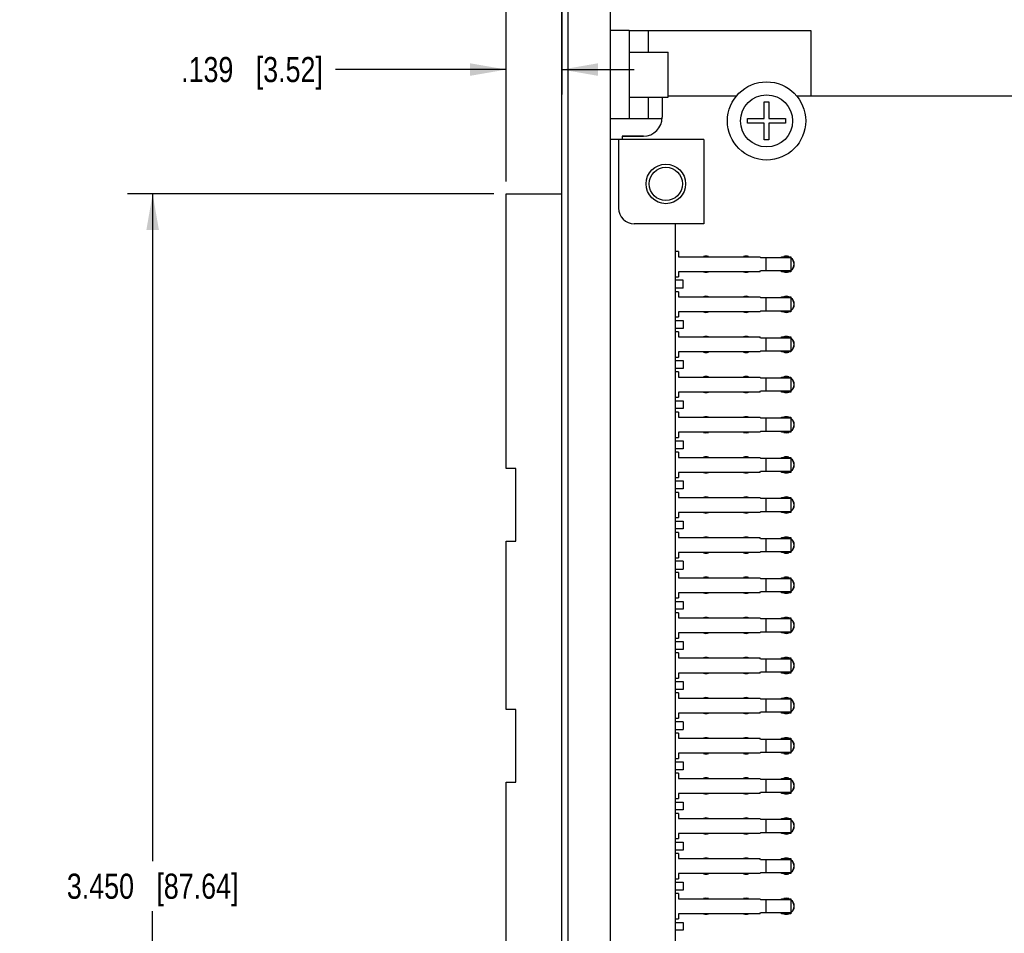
# Model space of a CAD drawing. Header units: inches. Extents: x 0 to 34, y 0 to 22.
# Tile 31 of 35: x 14.6 to 19.5, y 11 to 15.6. Entities that reach past the tile are written whole.
import ezdxf

# ---------------------------------------------------------------- set-up
doc = ezdxf.new("R2010")
doc.units = ezdxf.units.IN
doc.header["$LTSCALE"] = 1.87
doc.header["$MEASUREMENT"] = 0
doc.layers.get('0').update_dxf_attribs({"linetype": 'CONTINUOUS'})
doc.layers.add('02___PRT_ALL_AXES', color=7, linetype='CONTINUOUS')
doc.layers.add('DIMENSIONS', color=7, linetype='CONTINUOUS')
doc.styles.get("Standard").update_dxf_attribs({"font": 'txt', "width": 0.8})
doc.dimstyles.new('DIMSTYLE_1', dxfattribs={"dimtxt": 0.125, "dimasz": 0.18, "dimexe": 0.18, "dimexo": 0.0625, "dimgap": 0.09, "dimtad": 0, "dimtih": 1, "dimtoh": 1, "dimdec": 3, "dimlfac": 0.5, "dimzin": 4, "dimdsep": 46, "dimtxsty": 'STANDARD', "dimblk": '_FILLED', "dimblk1": '_FILLED', "dimblk2": '_FILLED', "dimcen": 0.09, "dimadec": 0, "dimazin": 0, "dimtp": 0.01, "dimtm": 0.01, "dimtfac": 1, "dimtdec": 3, "dimtofl": 0, "dimtmove": 0, "dimatfit": 3, "dimldrblk": '_FILLED', "dimfxl": 1, "dimtolj": 1, "dimtzin": 4, "dimarcsym": 0})

# ---------------------------------------------------------------- blocks, each defined once
blk = doc.blocks.new('_FILLED')
at = {"color": 0, "linetype": 'BYBLOCK'}
blk.add_solid([(0, 0), (-1, 0.174), (-1, -0.174)], dxfattribs=at)
blk = doc.blocks.new('*D1')
at = {"layer": 'DIMENSIONS', "color": 2, "linetype": 'CONTINUOUS'}
for p, q in [((17.2744, 16.1739), (17.2744, 15.1774)), ((16.9971, 14.7453), (16.9971, 15.4274)), ((16.9971, 15.3024), (16.146, 15.3024)), ((17.2744, 15.3024), (17.6344, 15.3024))]:
    blk.add_line(p, q, dxfattribs=at)
at = {"layer": 'DIMENSIONS', "color": 2, "linetype": 'CONTINUOUS', "xscale": 0.18, "yscale": 0.18, "zscale": 0.18}
blk.add_blockref('_FILLED', (16.9971, 15.3024), dxfattribs=at)
at = {"layer": 'DIMENSIONS', "color": 2, "linetype": 'CONTINUOUS', "xscale": 0.18, "yscale": 0.18, "zscale": 0.18, "rotation": 180}
blk.add_blockref('_FILLED', (17.2744, 15.3024), dxfattribs=at)
at = {"layer": 'DIMENSIONS', "color": 2, "linetype": 'CONTINUOUS', "insert": (16.0835, 15.3649), "char_height": 0.125, "width": 1.125, "attachment_point": 3, "line_spacing_factor": 0.9}
blk.add_mtext('.139{\\Ftxt.shx;\\W1.000000;\\H0.125000; }[3.52]', dxfattribs=at)
blk = doc.blocks.new('*D3')
at = {"layer": 'DIMENSIONS', "color": 2, "linetype": 'CONTINUOUS'}
for p, q in [((16.9346, 14.6828), (15.1103, 14.6828)), ((15.2353, 14.6828), (15.2353, 11.3574)), ((15.2353, 7.782), (15.2353, 11.1074)), ((16.9346, 7.782), (15.1103, 7.782))]:
    blk.add_line(p, q, dxfattribs=at)
at = {"layer": 'DIMENSIONS', "color": 2, "linetype": 'CONTINUOUS', "xscale": 0.18, "yscale": 0.18, "zscale": 0.18}
for p, rotation in [((15.2353, 14.6828), 90.0000096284), ((15.2353, 7.782), 270)]:
    blk.add_blockref('_FILLED', p, dxfattribs=dict(at, rotation=rotation))
at = {"layer": 'DIMENSIONS', "color": 2, "linetype": 'CONTINUOUS', "insert": (15.2353, 11.2949), "char_height": 0.125, "width": 1.325, "attachment_point": 2, "line_spacing_factor": 0.9}
blk.add_mtext('3.450{\\Ftxt.shx;\\W1.000000;\\H0.125000; }[87.64]', dxfattribs=at)
blk = doc.blocks.new('*D5')
at = {"layer": 'DIMENSIONS', "color": 2, "linetype": 'CONTINUOUS'}
for p, q in [((16.9971, 14.7453), (16.9971, 17.9093)), ((31.0429, 13.5976), (31.0429, 17.9093)), ((16.9971, 17.7843), (23.245, 17.7843)), ((31.0429, 17.7843), (24.795, 17.7843))]:
    blk.add_line(p, q, dxfattribs=at)
at = {"layer": 'DIMENSIONS', "color": 2, "linetype": 'CONTINUOUS', "xscale": 0.18, "yscale": 0.18, "zscale": 0.18, "rotation": 179.9999999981}
blk.add_blockref('_FILLED', (16.9971, 17.7843), dxfattribs=at)
at = {"layer": 'DIMENSIONS', "color": 2, "linetype": 'CONTINUOUS', "xscale": 0.18, "yscale": 0.18, "zscale": 0.18}
blk.add_blockref('_FILLED', (31.0429, 17.7843), dxfattribs=at)
at = {"layer": 'DIMENSIONS', "color": 2, "linetype": 'CONTINUOUS', "insert": (24.02, 17.8468), "char_height": 0.125, "width": 1.425, "attachment_point": 2, "line_spacing_factor": 0.9}
blk.add_mtext('7.023{\\Ftxt.shx;\\W1.000000;\\H0.125000; }[178.38]', dxfattribs=at)

msp = doc.modelspace()

# ---------------------------------------------------------------- linework, layer by layer
at = {"color": 7, "linetype": 'CONTINUOUS'}
for p, q in [((17.3044, 16.2964), (17.3044, 6.1684)), ((17.5144, 16.2964), (17.5144, 6.1684)), ((17.2744, 6.1884), (17.2744, 16.2764)), ((17.6104, 15.4964), (17.5144, 15.4964)), ((17.6104, 15.3884), (17.8044, 15.3884)), ((17.8044, 15.1644), (17.8044, 15.3884)), ((17.6104, 15.1644), (17.8044, 15.1644)), ((17.7744, 15.1644), (17.7744, 15.0644)), ((18.1445, 15.1704), (17.8044, 15.1704)), ((30.1564, 15.1704), (18.4443, 15.1704)), ((18.2826, 15.0582), (18.2826, 15.1409)), ((18.2826, 15.1409), (18.3062, 15.1409)), ((18.3062, 15.1409), (18.3062, 15.0582)), ((17.6104, 15.0564), (17.5144, 15.0564)), ((18.1999, 15.0346), (18.1999, 15.0582)), ((18.1999, 15.0582), (18.2826, 15.0582)), ((18.2826, 15.0346), (18.1999, 15.0346)), ((18.2826, 14.9519), (18.2826, 15.0346)), ((18.3062, 15.0582), (18.3889, 15.0582)), ((18.3062, 15.0346), (18.3062, 14.9519)), ((18.3889, 15.0346), (18.3062, 15.0346)), ((18.3889, 15.0582), (18.3889, 15.0346)), ((17.5744, 14.9704), (17.5744, 14.9545)), ((17.5744, 14.9704), (17.6804, 14.9704)), ((17.9814, 14.9545), (17.5144, 14.9545)), ((17.5562, 14.9545), (17.5562, 14.6119)), ((17.9814, 14.9545), (17.9814, 14.5332)), ((18.3062, 14.9519), (18.2826, 14.9519)), ((16.9971, 13.3135), (16.9971, 14.6828)), ((16.9971, 14.6828), (17.2744, 14.6828)), ((17.9814, 14.5332), (17.6349, 14.5332)), ((17.8396, 14.5332), (17.8396, 7.9316)), ((17.8554, 14.3954), (17.8396, 14.3954)), ((17.8554, 14.3954), (17.8554, 14.3698)), ((17.8554, 14.3698), (18.2609, 14.3698)), ((18.2649, 14.3659), (18.2609, 14.3698)), ((18.2649, 14.3659), (18.416, 14.3659)), ((18.29, 14.3659), (18.29, 14.299)), ((18.3688, 14.3659), (18.3688, 14.3698)), ((18.3688, 14.3698), (18.416, 14.3698)), ((18.416, 14.3698), (18.416, 14.295)), ((17.8554, 14.295), (17.8554, 14.2694)), ((18.2609, 14.295), (17.8554, 14.295)), ((18.2609, 14.295), (18.2649, 14.299)), ((18.416, 14.299), (18.2649, 14.299)), ((18.3688, 14.295), (18.3688, 14.299)), ((18.416, 14.295), (18.3688, 14.295)), ((17.8396, 14.2694), (17.8554, 14.2694)), ((17.879, 14.2521), (17.8396, 14.2521)), ((17.879, 14.2127), (17.879, 14.2521)), ((17.879, 14.2127), (17.8396, 14.2127)), ((17.8554, 14.1954), (17.8396, 14.1954)), ((17.8554, 14.1954), (17.8554, 14.1698)), ((17.8554, 14.1698), (18.2609, 14.1698)), ((18.2649, 14.1659), (18.2609, 14.1698)), ((18.2649, 14.1659), (18.416, 14.1659)), ((18.29, 14.1659), (18.29, 14.099)), ((18.3688, 14.1659), (18.3688, 14.1698)), ((18.3688, 14.1698), (18.416, 14.1698)), ((18.416, 14.1698), (18.416, 14.095)), ((17.8554, 14.095), (17.8554, 14.0694)), ((18.2609, 14.095), (17.8554, 14.095)), ((18.2609, 14.095), (18.2649, 14.099)), ((18.416, 14.099), (18.2649, 14.099)), ((18.3688, 14.095), (18.3688, 14.099)), ((18.416, 14.095), (18.3688, 14.095)), ((17.8396, 14.0694), (17.8554, 14.0694)), ((17.8396, 14.0521), (17.879, 14.0521)), ((17.879, 14.0521), (17.879, 14.0127)), ((17.879, 14.0127), (17.8396, 14.0127)), ((17.8554, 13.9954), (17.8396, 13.9954)), ((17.8554, 13.9954), (17.8554, 13.9698)), ((17.8554, 13.9698), (18.2609, 13.9698)), ((18.2649, 13.9659), (18.2609, 13.9698)), ((18.2649, 13.9659), (18.416, 13.9659)), ((18.29, 13.9659), (18.29, 13.899)), ((18.3688, 13.9659), (18.3688, 13.9698)), ((18.3688, 13.9698), (18.416, 13.9698)), ((18.416, 13.9698), (18.416, 13.895)), ((17.8554, 13.895), (17.8554, 13.8694)), ((18.2609, 13.895), (17.8554, 13.895)), ((18.2609, 13.895), (18.2649, 13.899)), ((18.416, 13.899), (18.2649, 13.899)), ((18.3688, 13.895), (18.3688, 13.899)), ((18.416, 13.895), (18.3688, 13.895)), ((17.8396, 13.8694), (17.8554, 13.8694)), ((17.8396, 13.8521), (17.879, 13.8521)), ((17.879, 13.8521), (17.879, 13.8127)), ((17.879, 13.8127), (17.8396, 13.8127)), ((17.8554, 13.7954), (17.8396, 13.7954)), ((17.8554, 13.7954), (17.8554, 13.7698)), ((17.8554, 13.7698), (18.2609, 13.7698)), ((18.2649, 13.7659), (18.2609, 13.7698)), ((18.2649, 13.7659), (18.416, 13.7659)), ((18.29, 13.7659), (18.29, 13.699)), ((18.3688, 13.7659), (18.3688, 13.7698)), ((18.3688, 13.7698), (18.416, 13.7698)), ((18.416, 13.7698), (18.416, 13.695)), ((17.8554, 13.695), (17.8554, 13.6694)), ((18.2609, 13.695), (17.8554, 13.695)), ((18.2609, 13.695), (18.2649, 13.699)), ((18.416, 13.699), (18.2649, 13.699)), ((18.3688, 13.695), (18.3688, 13.699)), ((18.416, 13.695), (18.3688, 13.695)), ((17.8396, 13.6694), (17.8554, 13.6694)), ((17.8396, 13.6521), (17.879, 13.6521)), ((17.879, 13.6521), (17.879, 13.6127)), ((17.879, 13.6127), (17.8396, 13.6127)), ((17.8554, 13.5954), (17.8396, 13.5954)), ((17.8554, 13.5954), (17.8554, 13.5698)), ((17.8554, 13.5698), (18.2609, 13.5698)), ((18.2649, 13.5659), (18.2609, 13.5698)), ((18.2649, 13.5659), (18.416, 13.5659)), ((18.29, 13.5659), (18.29, 13.499)), ((18.3688, 13.5659), (18.3688, 13.5698)), ((18.3688, 13.5698), (18.416, 13.5698)), ((18.416, 13.5698), (18.416, 13.495)), ((17.8554, 13.495), (17.8554, 13.4694)), ((18.2609, 13.495), (17.8554, 13.495)), ((18.2609, 13.495), (18.2649, 13.499)), ((18.416, 13.499), (18.2649, 13.499)), ((18.3688, 13.495), (18.3688, 13.499)), ((18.416, 13.495), (18.3688, 13.495)), ((17.8396, 13.4694), (17.8554, 13.4694)), ((17.8396, 13.4521), (17.879, 13.4521)), ((17.879, 13.4521), (17.879, 13.4127)), ((17.879, 13.4127), (17.8396, 13.4127)), ((17.8554, 13.3954), (17.8396, 13.3954)), ((17.8554, 13.3954), (17.8554, 13.3698)), ((17.8554, 13.3698), (18.2609, 13.3698)), ((18.2649, 13.3659), (18.2609, 13.3698)), ((18.2649, 13.3659), (18.416, 13.3659)), ((18.29, 13.3659), (18.29, 13.299)), ((18.3688, 13.3659), (18.3688, 13.3698)), ((18.3688, 13.3698), (18.416, 13.3698)), ((18.416, 13.3698), (18.416, 13.295)), ((17.0444, 13.3135), (16.9971, 13.3135)), ((17.0444, 12.9513), (17.0444, 13.3135)), ((18.2609, 13.295), (18.2649, 13.299)), ((18.416, 13.299), (18.2649, 13.299)), ((18.3688, 13.295), (18.3688, 13.299)), ((17.8396, 13.2694), (17.8554, 13.2694)), ((17.8396, 13.2521), (17.879, 13.2521)), ((17.8554, 13.295), (17.8554, 13.2694)), ((18.2609, 13.295), (17.8554, 13.295)), ((17.879, 13.2521), (17.879, 13.2127)), ((18.416, 13.295), (18.3688, 13.295)), ((17.879, 13.2127), (17.8396, 13.2127)), ((17.8554, 13.1954), (17.8396, 13.1954)), ((17.8554, 13.1954), (17.8554, 13.1698)), ((17.8554, 13.1698), (18.2609, 13.1698)), ((18.2649, 13.1659), (18.2609, 13.1698)), ((18.2649, 13.1659), (18.416, 13.1659)), ((18.29, 13.1659), (18.29, 13.099)), ((18.3688, 13.1659), (18.3688, 13.1698)), ((18.3688, 13.1698), (18.416, 13.1698)), ((18.416, 13.1698), (18.416, 13.095)), ((17.8396, 13.0694), (17.8554, 13.0694)), ((17.8396, 13.0521), (17.879, 13.0521)), ((17.8554, 13.095), (17.8554, 13.0694)), ((18.2609, 13.095), (17.8554, 13.095)), ((17.879, 13.0521), (17.879, 13.0127)), ((18.2609, 13.095), (18.2649, 13.099)), ((18.416, 13.099), (18.2649, 13.099)), ((18.3688, 13.095), (18.3688, 13.099)), ((18.416, 13.095), (18.3688, 13.095)), ((17.879, 13.0127), (17.8396, 13.0127)), ((17.8554, 12.9954), (17.8396, 12.9954)), ((17.8554, 12.9954), (17.8554, 12.9698)), ((17.8554, 12.9698), (18.2609, 12.9698)), ((18.2649, 12.9659), (18.2609, 12.9698)), ((18.2649, 12.9659), (18.416, 12.9659)), ((18.29, 12.9659), (18.29, 12.899)), ((18.3688, 12.9659), (18.3688, 12.9698)), ((18.3688, 12.9698), (18.416, 12.9698)), ((18.416, 12.9698), (18.416, 12.895)), ((16.9971, 12.1135), (16.9971, 12.9513)), ((16.9971, 12.9513), (17.0444, 12.9513)), ((17.8396, 12.8694), (17.8554, 12.8694)), ((17.8554, 12.895), (17.8554, 12.8694)), ((18.2609, 12.895), (17.8554, 12.895)), ((18.2609, 12.895), (18.2649, 12.899)), ((18.416, 12.899), (18.2649, 12.899)), ((18.3688, 12.895), (18.3688, 12.899)), ((18.416, 12.895), (18.3688, 12.895)), ((17.879, 12.8521), (17.8396, 12.8521)), ((17.8396, 12.8127), (17.879, 12.8127)), ((17.879, 12.8521), (17.879, 12.8127)), ((17.8554, 12.7954), (17.8396, 12.7954)), ((17.8554, 12.7954), (17.8554, 12.7698)), ((17.8554, 12.7698), (18.2609, 12.7698)), ((18.2649, 12.7659), (18.2609, 12.7698)), ((18.2649, 12.7659), (18.416, 12.7659)), ((18.29, 12.7659), (18.29, 12.699)), ((18.3688, 12.7659), (18.3688, 12.7698)), ((18.3688, 12.7698), (18.416, 12.7698)), ((18.416, 12.7698), (18.416, 12.695)), ((17.8396, 12.6694), (17.8554, 12.6694)), ((17.8554, 12.695), (17.8554, 12.6694)), ((18.2609, 12.695), (17.8554, 12.695)), ((18.2609, 12.695), (18.2649, 12.699)), ((18.416, 12.699), (18.2649, 12.699)), ((18.3688, 12.695), (18.3688, 12.699)), ((18.416, 12.695), (18.3688, 12.695)), ((17.8396, 12.6521), (17.879, 12.6521)), ((17.879, 12.6127), (17.8396, 12.6127)), ((17.879, 12.6521), (17.879, 12.6127)), ((17.8554, 12.5954), (17.8396, 12.5954)), ((17.8554, 12.5954), (17.8554, 12.5698)), ((17.8554, 12.5698), (18.2609, 12.5698)), ((18.2649, 12.5659), (18.2609, 12.5698)), ((18.2649, 12.5659), (18.416, 12.5659)), ((18.29, 12.5659), (18.29, 12.499)), ((18.3688, 12.5659), (18.3688, 12.5698)), ((18.3688, 12.5698), (18.416, 12.5698)), ((18.416, 12.5698), (18.416, 12.495)), ((17.8396, 12.4694), (17.8554, 12.4694)), ((17.8554, 12.495), (17.8554, 12.4694)), ((18.2609, 12.495), (17.8554, 12.495)), ((18.2609, 12.495), (18.2649, 12.499)), ((18.416, 12.499), (18.2649, 12.499)), ((18.3688, 12.495), (18.3688, 12.499)), ((18.416, 12.495), (18.3688, 12.495)), ((17.8396, 12.4521), (17.879, 12.4521)), ((17.879, 12.4127), (17.8396, 12.4127)), ((17.879, 12.4521), (17.879, 12.4127)), ((17.8554, 12.3954), (17.8396, 12.3954)), ((17.8554, 12.3954), (17.8554, 12.3698)), ((17.8554, 12.3698), (18.2609, 12.3698)), ((18.2649, 12.3659), (18.2609, 12.3698)), ((18.2649, 12.3659), (18.416, 12.3659)), ((18.29, 12.3659), (18.29, 12.299)), ((18.3688, 12.3659), (18.3688, 12.3698)), ((18.3688, 12.3698), (18.416, 12.3698)), ((18.416, 12.3698), (18.416, 12.295)), ((17.8396, 12.2694), (17.8554, 12.2694)), ((17.8554, 12.295), (17.8554, 12.2694)), ((18.2609, 12.295), (17.8554, 12.295)), ((18.2609, 12.295), (18.2649, 12.299)), ((18.416, 12.299), (18.2649, 12.299)), ((18.3688, 12.295), (18.3688, 12.299)), ((18.416, 12.295), (18.3688, 12.295)), ((17.8396, 12.2521), (17.879, 12.2521)), ((17.879, 12.2521), (17.879, 12.2127)), ((17.879, 12.2127), (17.8396, 12.2127)), ((17.8554, 12.1954), (17.8396, 12.1954)), ((17.8554, 12.1954), (17.8554, 12.1698)), ((17.8554, 12.1698), (18.2609, 12.1698)), ((18.2649, 12.1659), (18.2609, 12.1698)), ((18.3688, 12.1659), (18.3688, 12.1698)), ((18.3688, 12.1698), (18.416, 12.1698)), ((18.416, 12.1698), (18.416, 12.095)), ((18.2649, 12.1659), (18.416, 12.1659)), ((18.29, 12.1659), (18.29, 12.099)), ((17.0444, 12.1135), (16.9971, 12.1135)), ((17.0444, 11.7513), (17.0444, 12.1135)), ((17.8396, 12.0694), (17.8554, 12.0694)), ((17.8554, 12.095), (17.8554, 12.0694)), ((18.2609, 12.095), (17.8554, 12.095)), ((18.2609, 12.095), (18.2649, 12.099)), ((18.416, 12.099), (18.2649, 12.099)), ((18.3688, 12.095), (18.3688, 12.099)), ((18.416, 12.095), (18.3688, 12.095)), ((17.879, 12.0521), (17.8396, 12.0521)), ((17.879, 12.0521), (17.879, 12.0127)), ((17.8396, 12.0127), (17.879, 12.0127)), ((17.8554, 11.9954), (17.8396, 11.9954)), ((17.8554, 11.9954), (17.8554, 11.9698)), ((17.8554, 11.9698), (18.2609, 11.9698)), ((18.2649, 11.9659), (18.2609, 11.9698)), ((18.2649, 11.9659), (18.416, 11.9659)), ((18.29, 11.9659), (18.29, 11.899)), ((18.3688, 11.9659), (18.3688, 11.9698)), ((18.3688, 11.9698), (18.416, 11.9698)), ((18.416, 11.9698), (18.416, 11.895)), ((17.8554, 11.895), (17.8554, 11.8694)), ((18.2609, 11.895), (17.8554, 11.895)), ((18.2609, 11.895), (18.2649, 11.899)), ((18.416, 11.899), (18.2649, 11.899)), ((18.3688, 11.895), (18.3688, 11.899)), ((18.416, 11.895), (18.3688, 11.895)), ((17.8396, 11.8694), (17.8554, 11.8694)), ((17.8396, 11.8521), (17.879, 11.8521)), ((17.879, 11.8521), (17.879, 11.8127)), ((17.879, 11.8127), (17.8396, 11.8127)), ((17.8554, 11.7954), (17.8396, 11.7954)), ((17.8554, 11.7954), (17.8554, 11.7698)), ((16.9971, 10.7135), (16.9971, 11.7513)), ((16.9971, 11.7513), (17.0444, 11.7513)), ((17.8554, 11.7698), (18.2609, 11.7698)), ((18.2649, 11.7659), (18.2609, 11.7698)), ((18.2649, 11.7659), (18.416, 11.7659)), ((18.29, 11.7659), (18.29, 11.699)), ((18.3688, 11.7659), (18.3688, 11.7698)), ((18.3688, 11.7698), (18.416, 11.7698)), ((18.416, 11.7698), (18.416, 11.695)), ((17.8554, 11.695), (17.8554, 11.6694)), ((18.2609, 11.695), (17.8554, 11.695)), ((18.2609, 11.695), (18.2649, 11.699)), ((18.416, 11.699), (18.2649, 11.699)), ((18.3688, 11.695), (18.3688, 11.699)), ((18.416, 11.695), (18.3688, 11.695)), ((17.8396, 11.6694), (17.8554, 11.6694)), ((17.8396, 11.6521), (17.879, 11.6521)), ((17.879, 11.6521), (17.879, 11.6127)), ((17.879, 11.6127), (17.8396, 11.6127)), ((17.8554, 11.5954), (17.8396, 11.5954)), ((17.8554, 11.5954), (17.8554, 11.5698)), ((17.8554, 11.5698), (18.2609, 11.5698)), ((18.2649, 11.5659), (18.2609, 11.5698)), ((18.2649, 11.5659), (18.416, 11.5659)), ((18.29, 11.5659), (18.29, 11.499)), ((18.3688, 11.5659), (18.3688, 11.5698)), ((18.3688, 11.5698), (18.416, 11.5698)), ((18.416, 11.5698), (18.416, 11.495)), ((17.8554, 11.495), (17.8554, 11.4694)), ((18.2609, 11.495), (17.8554, 11.495)), ((18.2609, 11.495), (18.2649, 11.499)), ((18.416, 11.499), (18.2649, 11.499)), ((18.3688, 11.495), (18.3688, 11.499)), ((18.416, 11.495), (18.3688, 11.495)), ((17.8396, 11.4694), (17.8554, 11.4694)), ((17.8396, 11.4521), (17.879, 11.4521)), ((17.879, 11.4521), (17.879, 11.4127)), ((17.879, 11.4127), (17.8396, 11.4127)), ((17.8554, 11.3954), (17.8396, 11.3954)), ((17.8554, 11.3954), (17.8554, 11.3698)), ((17.8554, 11.3698), (18.2609, 11.3698)), ((18.2649, 11.3659), (18.2609, 11.3698)), ((18.2649, 11.3659), (18.416, 11.3659)), ((18.29, 11.3659), (18.29, 11.299)), ((18.3688, 11.3659), (18.3688, 11.3698)), ((18.3688, 11.3698), (18.416, 11.3698)), ((18.416, 11.3698), (18.416, 11.295)), ((17.8554, 11.295), (17.8554, 11.2694)), ((18.2609, 11.295), (17.8554, 11.295)), ((18.2609, 11.295), (18.2649, 11.299)), ((18.416, 11.299), (18.2649, 11.299)), ((18.3688, 11.295), (18.3688, 11.299)), ((18.416, 11.295), (18.3688, 11.295)), ((17.8396, 11.2694), (17.8554, 11.2694)), ((17.8396, 11.2521), (17.879, 11.2521)), ((17.879, 11.2521), (17.879, 11.2127)), ((17.879, 11.2127), (17.8396, 11.2127)), ((17.8554, 11.1954), (17.8396, 11.1954)), ((17.8554, 11.1954), (17.8554, 11.1698)), ((17.8554, 11.1698), (18.2609, 11.1698)), ((18.2649, 11.1659), (18.2609, 11.1698)), ((18.2649, 11.1659), (18.416, 11.1659)), ((18.29, 11.1659), (18.29, 11.099)), ((18.3688, 11.1659), (18.3688, 11.1698)), ((18.3688, 11.1698), (18.416, 11.1698)), ((18.416, 11.1698), (18.416, 11.095)), ((17.8554, 11.095), (17.8554, 11.0694)), ((18.2609, 11.095), (17.8554, 11.095)), ((18.2609, 11.095), (18.2649, 11.099)), ((18.416, 11.099), (18.2649, 11.099)), ((18.3688, 11.095), (18.3688, 11.099)), ((18.416, 11.095), (18.3688, 11.095)), ((17.8396, 11.0694), (17.8554, 11.0694)), ((17.8396, 11.0521), (17.879, 11.0521)), ((17.879, 11.0521), (17.879, 11.0127)), ((17.879, 11.0127), (17.8396, 11.0127))]:
    msp.add_line(p, q, dxfattribs=at)
at = {"color": 3, "linetype": 'CONTINUOUS'}
for p, q in [((17.6104, 15.4964), (17.6104, 15.0564)), ((17.6104, 15.4964), (18.5144, 15.4964)), ((17.7064, 15.3884), (17.7064, 15.4964)), ((18.5144, 15.4964), (18.5144, 15.1704)), ((17.7064, 15.0564), (17.7064, 15.1644)), ((17.7728, 15.0564), (17.6104, 15.0564))]:
    msp.add_line(p, q, dxfattribs=at)
at = {"color": 7, "linetype": 'CONTINUOUS'}
for centre, radius in [((18.2944, 15.0464), 0.1949), ((18.2944, 15.0464), 0.1299), ((17.7924, 14.7324), 0.0984), ((17.7924, 14.7324), 0.083)]:
    msp.add_circle(centre, radius, dxfattribs=at)
for centre, radius, start, end in [((17.6804, 15.0644), 0.094, 270, 360), ((17.6349, 14.6119), 0.0787, 180, 270), ((17.9924, 14.3324), 0.039, 79.0117, 100.9883), ((18.1924, 14.3324), 0.039, 79.0122, 100.9878), ((18.3924, 14.3324), 0.039, 79.0358, 100.9642), ((18.3924, 14.3324), 0.039, 308.4093, 51.5907), ((17.9924, 14.3324), 0.039, 259.0596, 280.9404), ((18.1924, 14.3324), 0.039, 259.0593, 280.9408), ((18.3924, 14.3324), 0.039, 259.0356, 280.9644), ((17.9924, 14.1324), 0.039, 79.0117, 100.9883), ((18.1924, 14.1324), 0.039, 79.0122, 100.9878), ((18.3924, 14.1324), 0.039, 79.0358, 100.9642), ((18.3924, 14.1324), 0.039, 308.4093, 51.5907), ((17.9924, 14.1324), 0.039, 259.0596, 280.9404), ((18.1924, 14.1324), 0.039, 259.0593, 280.9408), ((18.3924, 14.1324), 0.039, 259.0356, 280.9644), ((17.9924, 13.9324), 0.039, 79.0117, 100.9883), ((18.1924, 13.9324), 0.039, 79.0122, 100.9878), ((18.3924, 13.9324), 0.039, 79.0358, 100.9642), ((18.3924, 13.9324), 0.039, 308.4094, 51.5906), ((17.9924, 13.9324), 0.039, 259.0596, 280.9404), ((18.1924, 13.9324), 0.039, 259.0593, 280.9408), ((18.3924, 13.9324), 0.039, 259.0356, 280.9644), ((17.9924, 13.7324), 0.039, 79.0117, 100.9883), ((18.1924, 13.7324), 0.039, 79.0122, 100.9878), ((18.3924, 13.7324), 0.039, 79.0358, 100.9642), ((18.3924, 13.7324), 0.039, 308.4094, 51.5906), ((17.9924, 13.7324), 0.039, 259.0596, 280.9404), ((18.1924, 13.7324), 0.039, 259.0593, 280.9408), ((18.3924, 13.7324), 0.039, 259.0356, 280.9644), ((17.9924, 13.5324), 0.039, 79.0117, 100.9883), ((18.1924, 13.5324), 0.039, 79.0122, 100.9878), ((18.3924, 13.5324), 0.039, 79.0358, 100.9642), ((18.3924, 13.5324), 0.039, 308.4094, 51.5906), ((17.9924, 13.5324), 0.039, 259.0596, 280.9404), ((18.1924, 13.5324), 0.039, 259.0593, 280.9408), ((18.3924, 13.5324), 0.039, 259.0356, 280.9644), ((17.9924, 13.3324), 0.039, 79.0117, 100.9883), ((18.1924, 13.3324), 0.039, 79.0122, 100.9878), ((18.3924, 13.3324), 0.039, 79.0358, 100.9642), ((18.3924, 13.3324), 0.039, 308.4095, 51.5905), ((17.9924, 13.3324), 0.039, 259.0596, 280.9404), ((18.1924, 13.3324), 0.039, 259.0593, 280.9408), ((18.3924, 13.3324), 0.039, 259.0356, 280.9644), ((17.9924, 13.1324), 0.039, 79.0117, 100.9883), ((18.1924, 13.1324), 0.039, 79.0122, 100.9878), ((18.3924, 13.1324), 0.039, 79.0358, 100.9642), ((18.3924, 13.1324), 0.039, 308.4095, 51.5905), ((17.9924, 13.1324), 0.039, 259.0596, 280.9404), ((18.1924, 13.1324), 0.039, 259.0593, 280.9408), ((18.3924, 13.1324), 0.039, 259.0356, 280.9644), ((17.9924, 12.9324), 0.039, 79.0117, 100.9883), ((18.1924, 12.9324), 0.039, 79.0122, 100.9878), ((18.3924, 12.9324), 0.039, 79.0358, 100.9642), ((18.3924, 12.9324), 0.039, 308.4095, 51.5905), ((17.9924, 12.9324), 0.039, 259.0596, 280.9404), ((18.1924, 12.9324), 0.039, 259.0593, 280.9408), ((18.3924, 12.9324), 0.039, 259.0356, 280.9644), ((17.9924, 12.7324), 0.039, 79.0117, 100.9883), ((18.1924, 12.7324), 0.039, 79.0122, 100.9878), ((18.3924, 12.7324), 0.039, 79.0358, 100.9642), ((18.3924, 12.7324), 0.039, 308.4096, 51.5904), ((17.9924, 12.7324), 0.039, 259.0596, 280.9404), ((18.1924, 12.7324), 0.039, 259.0593, 280.9408), ((18.3924, 12.7324), 0.039, 259.0356, 280.9644), ((17.9924, 12.5324), 0.039, 79.0117, 100.9883), ((18.1924, 12.5324), 0.039, 79.0122, 100.9878), ((18.3924, 12.5324), 0.039, 79.0358, 100.9642), ((18.3924, 12.5324), 0.039, 308.4096, 51.5904), ((17.9924, 12.5324), 0.039, 259.0596, 280.9404), ((18.1924, 12.5324), 0.039, 259.0593, 280.9408), ((18.3924, 12.5324), 0.039, 259.0356, 280.9644), ((17.9924, 12.3324), 0.039, 79.0117, 100.9883), ((18.1924, 12.3324), 0.039, 79.0122, 100.9878), ((18.3924, 12.3324), 0.039, 79.0358, 100.9642), ((18.3924, 12.3324), 0.039, 308.4096, 51.5904), ((17.9924, 12.3324), 0.039, 259.0596, 280.9404), ((18.1924, 12.3324), 0.039, 259.0593, 280.9408), ((18.3924, 12.3324), 0.039, 259.0356, 280.9644), ((17.9924, 12.1324), 0.039, 79.0355, 100.9645), ((18.1924, 12.1324), 0.039, 79.0356, 100.9644), ((18.3924, 12.1324), 0.039, 79.0358, 100.9642), ((18.3924, 12.1324), 0.039, 308.4097, 51.5903), ((17.9924, 12.1324), 0.039, 259.0356, 280.9644), ((18.1924, 12.1324), 0.039, 259.0593, 280.9408), ((18.3924, 12.1324), 0.039, 259.0356, 280.9644), ((17.9924, 11.9324), 0.039, 79.0355, 100.9645), ((18.1924, 11.9324), 0.039, 79.0356, 100.9644), ((18.3924, 11.9324), 0.039, 79.0358, 100.9642), ((18.3924, 11.9324), 0.039, 308.4097, 51.5903), ((17.9924, 11.9324), 0.039, 259.0356, 280.9644), ((18.1924, 11.9324), 0.039, 259.0593, 280.9408), ((18.3924, 11.9324), 0.039, 259.0356, 280.9644), ((17.9924, 11.7324), 0.039, 79.0117, 100.9883), ((18.1924, 11.7324), 0.039, 79.0122, 100.9878), ((18.3924, 11.7324), 0.039, 79.0358, 100.9642), ((18.3924, 11.7324), 0.039, 308.4097, 51.5903), ((17.9924, 11.7324), 0.039, 259.0596, 280.9404), ((18.1924, 11.7324), 0.039, 259.0593, 280.9408), ((18.3924, 11.7324), 0.039, 259.0356, 280.9644), ((17.9924, 11.5324), 0.039, 79.0117, 100.9883), ((18.1924, 11.5324), 0.039, 79.0122, 100.9878), ((18.3924, 11.5324), 0.039, 79.0358, 100.9642), ((18.3924, 11.5324), 0.039, 308.4097, 51.5903), ((17.9924, 11.5324), 0.039, 259.0596, 280.9404), ((18.1924, 11.5324), 0.039, 259.0593, 280.9408), ((18.3924, 11.5324), 0.039, 259.0356, 280.9644), ((17.9924, 11.3324), 0.039, 79.0117, 100.9883), ((18.1924, 11.3324), 0.039, 79.0122, 100.9878), ((18.3924, 11.3324), 0.039, 79.0358, 100.9642), ((18.3924, 11.3324), 0.039, 308.4098, 51.5902), ((17.9924, 11.3324), 0.039, 259.0596, 280.9404), ((18.1924, 11.3324), 0.039, 259.0593, 280.9408), ((18.3924, 11.3324), 0.039, 259.0356, 280.9644), ((17.9924, 11.1324), 0.039, 79.0117, 100.9883), ((18.1924, 11.1324), 0.039, 79.0122, 100.9878), ((18.3924, 11.1324), 0.039, 79.0358, 100.9642), ((18.3924, 11.1324), 0.039, 308.4098, 51.5902), ((17.9924, 11.1324), 0.039, 259.0596, 280.9404), ((18.1924, 11.1324), 0.039, 259.0593, 280.9408), ((18.3924, 11.1324), 0.039, 259.0356, 280.9644)]:
    msp.add_arc(centre, radius, start, end, dxfattribs=at)
at = {"layer": '02___PRT_ALL_AXES', "color": 7, "linetype": 'CONTINUOUS'}
for p, q in [((17.7744, 15.1644), (17.7744, 15.0644)), ((18.1445, 15.1704), (17.8044, 15.1704)), ((30.1564, 15.1704), (18.4443, 15.1704)), ((17.5744, 14.9704), (17.5744, 14.9545)), ((17.6804, 14.9704), (17.5744, 14.9704))]:
    msp.add_line(p, q, dxfattribs=at)
msp.add_circle((17.7924, 14.7324), 0.083, dxfattribs=at)
for centre, radius, start, end in [((17.6804, 15.0644), 0.094, 270, 360), ((17.9924, 14.3324), 0.04, 71.903, 108.097), ((18.1924, 14.3324), 0.04, 71.9033, 108.0968), ((18.3924, 14.3324), 0.04, 71.915, 108.085), ((18.3924, 14.3324), 0.04, 308.5714, 51.4286), ((17.9924, 14.3324), 0.04, 251.9269, 288.0731), ((18.1924, 14.3324), 0.04, 251.9267, 288.0733), ((18.3924, 14.3324), 0.04, 251.9149, 288.0851), ((17.9924, 14.1324), 0.04, 71.903, 108.097), ((18.1924, 14.1324), 0.04, 71.9033, 108.0968), ((18.3924, 14.1324), 0.04, 71.915, 108.085), ((18.3924, 14.1324), 0.04, 308.5714, 51.4286), ((17.9924, 14.1324), 0.04, 251.9269, 288.0731), ((18.1924, 14.1324), 0.04, 251.9267, 288.0733), ((18.3924, 14.1324), 0.04, 251.9149, 288.0851), ((17.9924, 13.9324), 0.04, 71.903, 108.097), ((18.1924, 13.9324), 0.04, 71.9033, 108.0968), ((18.3924, 13.9324), 0.04, 71.915, 108.085), ((18.3924, 13.9324), 0.04, 308.5714, 51.4286), ((17.9924, 13.9324), 0.04, 251.9269, 288.0731), ((18.1924, 13.9324), 0.04, 251.9267, 288.0733), ((18.3924, 13.9324), 0.04, 251.9149, 288.0851), ((17.9924, 13.7324), 0.04, 71.903, 108.097), ((18.1924, 13.7324), 0.04, 71.9033, 108.0968), ((18.3924, 13.7324), 0.04, 71.915, 108.085), ((18.3924, 13.7324), 0.04, 308.5714, 51.4286), ((17.9924, 13.7324), 0.04, 251.9269, 288.0731), ((18.1924, 13.7324), 0.04, 251.9267, 288.0733), ((18.3924, 13.7324), 0.04, 251.9149, 288.0851), ((17.9924, 13.5324), 0.04, 71.903, 108.097), ((18.1924, 13.5324), 0.04, 71.9033, 108.0968), ((18.3924, 13.5324), 0.04, 71.915, 108.085), ((18.3924, 13.5324), 0.04, 308.5714, 51.4286), ((17.9924, 13.5324), 0.04, 251.9269, 288.0731), ((18.1924, 13.5324), 0.04, 251.9267, 288.0733), ((18.3924, 13.5324), 0.04, 251.9149, 288.0851), ((17.9924, 13.3324), 0.04, 71.903, 108.097), ((18.1924, 13.3324), 0.04, 71.9033, 108.0968), ((18.3924, 13.3324), 0.04, 71.915, 108.085), ((18.3924, 13.3324), 0.04, 308.5714, 51.4286), ((17.9924, 13.3324), 0.04, 251.9269, 288.0731), ((18.1924, 13.3324), 0.04, 251.9267, 288.0733), ((18.3924, 13.3324), 0.04, 251.9149, 288.0851), ((17.9924, 13.1324), 0.04, 71.903, 108.097), ((18.1924, 13.1324), 0.04, 71.9033, 108.0968), ((18.3924, 13.1324), 0.04, 71.915, 108.085), ((18.3924, 13.1324), 0.04, 308.5714, 51.4286), ((17.9924, 13.1324), 0.04, 251.9269, 288.0731), ((18.1924, 13.1324), 0.04, 251.9267, 288.0733), ((18.3924, 13.1324), 0.04, 251.9149, 288.0851), ((17.9924, 12.9324), 0.04, 71.903, 108.097), ((18.1924, 12.9324), 0.04, 71.9033, 108.0968), ((18.3924, 12.9324), 0.04, 71.915, 108.085), ((18.3924, 12.9324), 0.04, 308.5714, 51.4286), ((17.9924, 12.9324), 0.04, 251.9269, 288.0731), ((18.1924, 12.9324), 0.04, 251.9267, 288.0733), ((18.3924, 12.9324), 0.04, 251.9149, 288.0851), ((17.9924, 12.7324), 0.04, 71.903, 108.097), ((18.1924, 12.7324), 0.04, 71.9033, 108.0968), ((18.3924, 12.7324), 0.04, 71.915, 108.085), ((18.3924, 12.7324), 0.04, 308.5714, 51.4286), ((17.9924, 12.7324), 0.04, 251.9269, 288.0731), ((18.1924, 12.7324), 0.04, 251.9267, 288.0733), ((18.3924, 12.7324), 0.04, 251.9149, 288.0851), ((17.9924, 12.5324), 0.04, 71.903, 108.097), ((18.1924, 12.5324), 0.04, 71.9033, 108.0968), ((18.3924, 12.5324), 0.04, 71.915, 108.085), ((18.3924, 12.5324), 0.04, 308.5714, 51.4286), ((17.9924, 12.5324), 0.04, 251.9269, 288.0731), ((18.1924, 12.5324), 0.04, 251.9267, 288.0733), ((18.3924, 12.5324), 0.04, 251.9149, 288.0851), ((17.9924, 12.3324), 0.04, 71.903, 108.097), ((18.1924, 12.3324), 0.04, 71.9033, 108.0968), ((18.3924, 12.3324), 0.04, 71.915, 108.085), ((18.3924, 12.3324), 0.04, 308.5714, 51.4286), ((17.9924, 12.3324), 0.04, 251.9269, 288.0731), ((18.1924, 12.3324), 0.04, 251.9267, 288.0733), ((18.3924, 12.3324), 0.04, 251.9149, 288.0851), ((17.9924, 12.1324), 0.04, 71.9148, 108.0852), ((18.1924, 12.1324), 0.04, 71.9149, 108.0851), ((18.3924, 12.1324), 0.04, 71.915, 108.085), ((18.3924, 12.1324), 0.04, 308.5714, 51.4286), ((17.9924, 12.1324), 0.04, 251.9149, 288.0851), ((18.1924, 12.1324), 0.04, 251.9267, 288.0733), ((18.3924, 12.1324), 0.04, 251.9149, 288.0851), ((17.9924, 11.9324), 0.04, 71.9148, 108.0852), ((18.1924, 11.9324), 0.04, 71.9149, 108.0851), ((18.3924, 11.9324), 0.04, 71.915, 108.085), ((18.3924, 11.9324), 0.04, 308.5714, 51.4286), ((17.9924, 11.9324), 0.04, 251.9149, 288.0851), ((18.1924, 11.9324), 0.04, 251.9267, 288.0733), ((18.3924, 11.9324), 0.04, 251.9149, 288.0851), ((17.9924, 11.7324), 0.04, 71.903, 108.097), ((18.1924, 11.7324), 0.04, 71.9033, 108.0968), ((18.3924, 11.7324), 0.04, 71.915, 108.085), ((18.3924, 11.7324), 0.04, 308.5714, 51.4286), ((17.9924, 11.7324), 0.04, 251.9269, 288.0731), ((18.1924, 11.7324), 0.04, 251.9267, 288.0733), ((18.3924, 11.7324), 0.04, 251.9149, 288.0851), ((17.9924, 11.5324), 0.04, 71.903, 108.097), ((18.1924, 11.5324), 0.04, 71.9033, 108.0968), ((18.3924, 11.5324), 0.04, 71.915, 108.085), ((18.3924, 11.5324), 0.04, 308.5714, 51.4286), ((17.9924, 11.5324), 0.04, 251.9269, 288.0731), ((18.1924, 11.5324), 0.04, 251.9267, 288.0733), ((18.3924, 11.5324), 0.04, 251.9149, 288.0851), ((17.9924, 11.3324), 0.04, 71.903, 108.097), ((18.1924, 11.3324), 0.04, 71.9033, 108.0968), ((18.3924, 11.3324), 0.04, 71.915, 108.085), ((18.3924, 11.3324), 0.04, 308.5714, 51.4286), ((17.9924, 11.3324), 0.04, 251.9269, 288.0731), ((18.1924, 11.3324), 0.04, 251.9267, 288.0733), ((18.3924, 11.3324), 0.04, 251.9149, 288.0851), ((17.9924, 11.1324), 0.04, 71.903, 108.097), ((18.1924, 11.1324), 0.04, 71.9033, 108.0968), ((18.3924, 11.1324), 0.04, 71.915, 108.085), ((18.3924, 11.1324), 0.04, 308.5714, 51.4286), ((17.9924, 11.1324), 0.04, 251.9269, 288.0731), ((18.1924, 11.1324), 0.04, 251.9267, 288.0733), ((18.3924, 11.1324), 0.04, 251.9149, 288.0851)]:
    msp.add_arc(centre, radius, start, end, dxfattribs=at)

# ---------------------------------------------------------------- dimensions: what is measured, and where the dimension line sits
at = {"layer": 'DIMENSIONS', "color": 2, "linetype": 'CONTINUOUS'}
for base, p1, p2, angle, picture, middle in [((16.9971, 17.7843), (31.0429, 13.5976), (16.9971, 14.7453), 180, '*D5', (23.87, 17.7843)), ((16.9971, 15.3024), (17.2744, 16.1739), (16.9971, 14.7453), 180, '*D1', (15.271, 15.3024)), ((15.2353, 14.6828), (16.9346, 7.782), (16.9346, 14.6828), 90, '*D3', (15.0853, 11.2324))]:
    dim = msp.add_linear_dim(base=base, p1=p1, p2=p2, angle=angle, dimstyle='DIMSTYLE_1', dxfattribs=at)
    dim.commit()
    dim.dimension.update_dxf_attribs({"geometry": picture, "text_midpoint": middle, "dimtype": 160})

doc.saveas('drawing.dxf')
